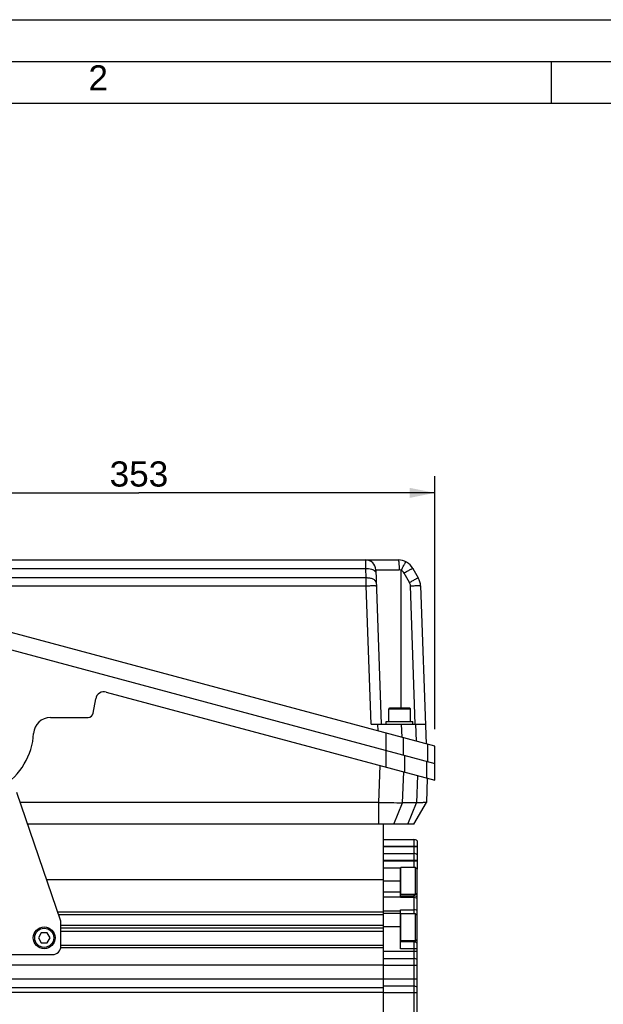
# Model space of a CAD drawing. Header units: millimetres. Extents: x 0 to 868, y 0 to 297.
# Tile 26 of 52: x 154 to 224, y 180 to 297. Entities that reach past the tile are written whole.
import ezdxf

# ---------------------------------------------------------------- set-up
doc = ezdxf.new("R2010")
doc.units = ezdxf.units.MM
doc.header["$LTSCALE"] = 23.1
doc.layers.get('0').update_dxf_attribs({"linetype": 'CONTINUOUS'})
doc.layers.add('COMPONENTS', color=7, linetype='CONTINUOUS')
doc.layers.add('DIMENSION', color=7, linetype='CONTINUOUS')
doc.styles.get("Standard").update_dxf_attribs({"font": 'arial.ttf'})
doc.styles.add('TEXTSTYLE_2', font='arial.ttf')
doc.dimstyles.new('DIMSTYLE_11', dxfattribs={"dimtxt": 3, "dimasz": 3, "dimexe": 0.18, "dimexo": 0.0625, "dimgap": 0.09, "dimtad": 1, "dimdec": 3, "dimlfac": 5, "dimdsep": 46, "dimtxsty": 'Standard', "dimblk": '_FILLED', "dimblk1": '_FILLED', "dimblk2": '_FILLED', "dimcen": 0.09, "dimadec": 0, "dimazin": 0, "dimtp": 0.5, "dimtm": 0.5, "dimtfac": 1, "dimtdec": 3, "dimtofl": 0, "dimtmove": 0, "dimatfit": 3, "dimldrblk": '_FILLED', "dimfxl": 1, "dimtolj": 1, "dimarcsym": 0})

# ---------------------------------------------------------------- blocks, each defined once
blk = doc.blocks.new('_FILLED')
at = {"color": 0, "linetype": 'ByBlock'}
blk.add_solid([(0, 0), (-1, 0.2), (-1, -0.2)], dxfattribs=at)
blk = doc.blocks.new('*D24')
at = {"layer": 'DIMENSION', "color": 2, "linetype": 'Continuous', "transparency": 16777216}
for p, q in [((132.98, 231.31), (132.98, 242.58)), ((203.58, 212.39), (203.58, 242.58)), ((132.98, 240.58), (168.28, 240.58)), ((203.58, 240.58), (168.28, 240.58))]:
    blk.add_line(p, q, dxfattribs=at)
at = {"layer": 'DIMENSION', "color": 2, "linetype": 'Continuous', "transparency": 16777216, "xscale": 3, "yscale": 3, "zscale": 3, "rotation": 180}
blk.add_blockref('_FILLED', (132.98, 240.58), dxfattribs=at)
at = {"layer": 'DIMENSION', "color": 2, "linetype": 'Continuous', "transparency": 16777216, "xscale": 3, "yscale": 3, "zscale": 3}
blk.add_blockref('_FILLED', (203.58, 240.58), dxfattribs=at)
at = {"layer": 'DIMENSION', "color": 2, "linetype": 'Continuous', "transparency": 16777216, "insert": (168.28, 244.33), "char_height": 3, "width": 6.9926, "attachment_point": 2, "line_spacing_factor": 0.9}
blk.add_mtext('353', dxfattribs=at)

msp = doc.modelspace()

# ---------------------------------------------------------------- linework, layer by layer
at = {"color": 2, "linetype": 'Continuous'}
for p, q in [((0, 297), (420, 297)), ((20, 292), (415, 292)), ((217.5, 287), (217.5, 292))]:
    msp.add_line(p, q, dxfattribs=at)
at = {"color": 7, "linetype": 'Continuous'}
for p, q in [((410, 287), (25, 287)), ((201.27863, 195.89489), (199.54563, 195.89489)), ((201.27863, 195.89489), (201.47863, 195.69489)), ((201.27863, 192.69489), (201.27863, 195.89489)), ((201.47863, 192.89489), (201.47863, 195.69489)), ((201.27863, 192.69489), (199.54563, 192.69489)), ((201.27863, 192.69489), (201.47863, 192.89489)), ((201.27863, 190.37489), (199.54563, 190.37489)), ((201.27863, 190.37489), (201.47863, 190.17489)), ((201.27863, 187.17489), (201.27863, 190.37489)), ((201.47863, 187.37489), (201.47863, 190.17489)), ((201.27863, 187.17489), (199.54563, 187.17489)), ((201.27863, 187.17489), (201.47863, 187.37489))]:
    msp.add_line(p, q, dxfattribs=at)
at = {"color": 9, "linetype": 'Continuous'}
for p, q in [((199.54563, 192.69489), (199.54563, 195.89489)), ((199.54563, 187.17489), (199.54563, 190.37489))]:
    msp.add_line(p, q, dxfattribs=at)
at = {"color": 7, "linetype": 'Continuous'}
for centre, start, end in [((199.54563, 195.82789), 90, 180), ((199.54563, 192.76189), 180, 270), ((199.54563, 190.30789), 90, 180), ((199.54563, 187.24189), 180, 270)]:
    msp.add_arc(centre, 0.067, start, end, dxfattribs=at)
at = {"layer": 'COMPONENTS', "color": 7, "linetype": 'Continuous'}
for p, q in [((136.32552, 232.57828), (199.21612, 232.57828)), ((196.53463, 231.42016), (197.17863, 212.97828)), ((200.94817, 231.57828), (201.61162, 230.42915)), ((203.57863, 210.389), (132.97863, 229.30621)), ((201.87835, 229.49895), (202.53593, 210.66839)), ((132.97863, 227.23566), (203.57863, 208.31845)), ((162.814, 214.2915), (163.12116, 216.03349)), ((164.36478, 216.82576), (203.57863, 206.31845)), ((200.59863, 214.89828), (198.15863, 214.89828)), ((157.71193, 213.79569), (162.22311, 213.79569)), ((198.07863, 213.29828), (198.07863, 214.81828)), ((200.67863, 213.29828), (200.67863, 214.81828)), ((195.97936, 212.97828), (202.45526, 212.97828)), ((197.77863, 213.29828), (200.97863, 213.29828)), ((197.77863, 212.97828), (197.77863, 213.29828)), ((200.97863, 212.97828), (200.97863, 213.29828)), ((203.57863, 206.31845), (203.57863, 210.389)), ((202.67755, 206.54364), (202.5767, 203.65587)), ((158.97863, 189.52489), (153.71064, 204.84997)), ((196.91783, 203.65587), (154.12111, 203.65587)), ((196.91783, 201.07489), (196.91783, 203.65587)), ((201.40539, 203.63436), (199.74408, 203.63436)), ((201.08657, 201.07489), (202.5767, 203.65587)), ((201.08668, 201.07489), (202.57656, 203.65512)), ((202.5767, 203.65587), (202.57657, 203.65549)), ((201.08657, 201.07489), (155.00832, 201.07489)), ((197.47863, 186.63552), (197.47863, 201.07489)), ((197.47863, 199.23489), (201.07863, 199.23489)), ((201.47863, 199.0821), (201.47863, 195.69489)), ((197.47863, 197.57489), (201.07863, 197.57489)), ((197.47863, 195.87489), (199.49801, 195.87489)), ((199.47863, 192.31229), (199.47863, 195.87489)), ((197.47863, 194.4255), (157.29405, 194.4255)), ((201.47863, 190.17489), (201.47863, 192.89489)), ((199.47863, 192.52489), (201.07863, 192.52489)), ((197.47863, 190.56521), (158.62102, 190.56521)), ((197.47863, 190.27489), (158.72082, 190.27489)), ((197.47863, 190.47489), (199.47863, 190.47489)), ((199.47863, 186.22489), (199.47863, 190.86147)), ((158.97863, 186.52489), (158.97863, 189.52489)), ((158.97863, 189.02489), (197.47863, 189.02489)), ((156.63222, 188.12489), (156.28581, 187.52489)), ((157.32504, 188.12489), (156.63222, 188.12489)), ((157.67145, 187.52489), (157.32504, 188.12489)), ((158.97863, 188.72489), (197.47863, 188.72489)), ((197.47863, 188.2817), (158.97863, 188.2817)), ((156.28581, 187.52489), (156.63222, 186.92489)), ((156.63222, 186.92489), (157.32504, 186.92489)), ((157.32504, 186.92489), (157.67145, 187.52489)), ((201.07863, 187.02489), (199.47863, 187.02489)), ((201.47863, 158.77485), (201.47863, 187.37489)), ((142.97863, 185.52489), (157.97863, 185.52489)), ((197.47863, 186.32489), (158.95782, 186.32489)), ((197.47863, 186.62489), (158.97863, 186.62489)), ((197.47863, 145.07489), (197.47863, 186.62489)), ((197.47863, 185.07489), (201.07863, 185.07489)), ((197.47863, 184.27489), (112.67863, 184.27489)), ((197.47863, 182.57489), (112.67863, 182.57489)), ((197.47863, 181.57489), (112.67863, 181.57489)), ((197.47863, 181.00565), (112.67863, 181.00565)), ((201.07863, 181.77489), (197.47863, 181.77489))]:
    msp.add_line(p, q, dxfattribs=at)
at = {"layer": 'COMPONENTS', "color": 9, "linetype": 'Continuous'}
for p, q in [((195.34933, 231.57828), (195.33536, 232.57828)), ((140.0196, 231.57828), (195.34933, 231.57828)), ((195.38946, 230.42915), (195.34933, 231.57828)), ((196.53463, 231.42016), (199.31857, 231.42016)), ((199.57863, 214.89828), (199.57863, 231.33331)), ((195.38946, 230.42915), (139.97947, 230.42915)), ((195.40245, 229.49895), (195.38946, 230.42915)), ((200.57239, 229.87103), (199.90894, 231.02016)), ((139.96437, 229.49895), (195.40245, 229.49895)), ((195.97936, 212.97828), (195.40245, 229.49895)), ((201.25599, 212.97828), (200.67908, 229.49895)), ((198.07863, 214.81828), (200.67863, 214.81828)), ((196.82216, 212.19939), (196.79497, 212.97828)), ((199.67762, 211.43427), (199.62367, 212.97828)), ((201.2864, 212.97828), (201.35607, 210.98453)), ((197.73599, 211.95453), (197.73599, 209.88398)), ((199.85731, 209.31557), (199.85731, 211.38612)), ((202.69995, 210.62444), (202.69995, 208.55389)), ((197.75856, 207.87793), (197.75856, 209.87793)), ((200.0213, 207.27163), (200.0213, 209.27163)), ((196.91783, 203.65587), (197.0717, 208.06197)), ((202.64138, 206.56958), (202.64138, 208.56958)), ((199.74408, 203.63436), (199.87249, 207.3115)), ((201.5184, 206.87048), (201.40539, 203.63436)), ((198.69104, 201.07489), (199.74408, 203.63436)), ((200.35235, 201.07489), (201.40539, 203.63436)), ((197.47863, 198.43489), (201.47863, 198.43489)), ((201.07863, 199.23489), (201.07863, 195.89489)), ((201.47863, 198.37489), (197.47863, 198.37489)), ((197.47863, 196.77489), (201.47863, 196.77489)), ((201.47863, 196.67489), (197.47863, 196.67489)), ((199.47863, 194.27489), (197.47863, 194.27489)), ((197.47863, 193.01881), (199.47863, 193.01881)), ((201.07863, 192.69489), (201.07863, 190.37489)), ((197.47863, 192.42788), (199.47863, 192.42788)), ((201.07863, 192.31229), (199.47863, 192.31229)), ((197.47863, 190.73563), (199.47863, 190.73563)), ((199.47863, 190.86147), (201.07863, 190.86147)), ((201.47863, 190.31837), (201.33516, 190.31837)), ((197.47863, 188.87489), (199.47863, 188.87489)), ((201.07863, 187.17489), (201.07863, 158.97489)), ((201.47863, 185.87489), (197.47863, 185.87489)), ((201.47863, 186.22489), (199.47863, 186.22489)), ((197.47863, 184.27489), (201.47863, 184.27489)), ((201.47863, 182.57489), (197.47863, 182.57489)), ((201.47863, 180.97489), (197.47863, 180.97489))]:
    msp.add_line(p, q, dxfattribs=at)
at = {"layer": 'COMPONENTS', "color": 7, "linetype": 'Continuous'}
for radius in [1.3, 1.14]:
    msp.add_circle((156.97863, 187.52489), radius, dxfattribs=at)
for centre, radius, start, end in [((195.33536, 231.37828), 1.2, 2, 90), ((199.21612, 230.57828), 2, 30, 90), ((199.87957, 229.42915), 2, 2, 30), ((164.10596, 215.85984), 1, 75, 170), ((198.15863, 214.81828), 0.08, 90, 180), ((200.59863, 214.81828), 0.08, 0, 90), ((157.71193, 211.79569), 2, 89.9999527, 176.900204), ((162.22311, 214.39569), 0.6, 270, 350), ((199.93321, 414.16059), 210.52631, 269.179321, 269.9485665), ((201.07863, 198.63489), 0.6, 48.1896851, 90), ((201.07863, 196.97489), 0.6, 48.1896851, 90), ((201.07863, 195.27489), 0.6, 48.1896851, 60.035941), ((201.07863, 191.92489), 0.6, 48.1896851, 90), ((201.07863, 186.42489), 0.6, 48.1896851, 90), ((157.97863, 186.52489), 1, 270, 360), ((201.07863, 184.47489), 0.6, 48.1896851, 90), ((201.07863, 181.17489), 0.6, 48.1896851, 90)]:
    msp.add_arc(centre, radius, start, end, dxfattribs=at)
msp.add_ellipse((147.72657, 212.33696), major_axis=(0, 8.00488), ratio=0.999390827, start_param=3.694459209, end_param=4.658255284, dxfattribs=at)
at = {"layer": 'COMPONENTS', "color": 9, "linetype": 'Continuous'}
for points, knots in [([(199.21612, 232.57828), (199.22498, 232.57828), (199.24284, 232.54423), (199.25637, 232.48558), (199.2746, 232.376), (199.29585, 232.16221), (199.31333, 231.83717), (199.31815, 231.56354), (199.31857, 231.42016)], [0, 0, 0, 0, 0.022695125, 0.07766861, 0.169997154, 0.298170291, 0.632791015, 1, 1, 1, 1]), ([(195.34933, 231.57828), (195.57672, 231.58424), (195.97958, 231.54331), (196.37637, 231.35251), (196.48051, 231.20744)], [0, 0, 0, 0, 0.560208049, 1, 1, 1, 1]), ([(199.57863, 231.3333), (199.55884, 231.34733), (199.4802, 231.39555), (199.38652, 231.42015), (199.31857, 231.42015)], [0, 0, 0, 0, 0.263078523, 1, 1, 1, 1]), ([(199.57863, 231.33331), (199.64385, 231.46145), (199.74104, 231.65103), (199.86759, 231.89513), (199.95174, 232.05489), (200.02085, 232.18639), (200.06808, 232.26944), (200.09535, 232.3224), (200.1101, 232.33932), (200.11657, 232.36412), (200.12241, 232.36115)], [0, 0, 0, 0, 0.370828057, 0.549649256, 0.708682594, 0.837641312, 0.929799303, 0.961239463, 0.98310082, 1, 1, 1, 1]), ([(199.90894, 231.02016), (200.03482, 231.09275), (200.22236, 231.1997), (200.46522, 231.33458), (200.62758, 231.42387), (200.75762, 231.49083), (200.85984, 231.54736), (200.90877, 231.56168), (200.94471, 231.58426), (200.94817, 231.57828)], [0, 0, 0, 0, 0.36916716, 0.547906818, 0.707153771, 0.836428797, 0.928880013, 0.982458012, 1, 1, 1, 1]), ([(196.58873, 229.87103), (196.58601, 229.94888), (196.496, 230.1322), (196.20818, 230.30823), (195.82358, 230.41511), (195.53549, 230.43297), (195.38946, 230.42915)], [0, 0, 0, 0, 0.164197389, 0.396271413, 0.692072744, 1, 1, 1, 1]), ([(196.48051, 231.20744), (196.49128, 231.19243), (196.52703, 231.1358), (196.5469, 231.06863), (196.5486, 231.02016)], [0, 0, 0, 0, 0.275879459, 1, 1, 1, 1]), ([(201.61162, 230.42915), (201.60816, 230.43513), (201.57222, 230.41255), (201.52329, 230.39823), (201.42107, 230.3417), (201.29103, 230.27474), (201.12867, 230.18545), (200.88581, 230.05057), (200.69827, 229.94362), (200.57239, 229.87103)], [0, 0, 0, 0, 0.017542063, 0.071120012, 0.163571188, 0.292846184, 0.452093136, 0.630832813, 1, 1, 1, 1]), ([(195.40245, 229.49895), (195.54947, 229.50408), (195.76827, 229.51045), (196.05027, 229.51511), (196.23898, 229.51705), (196.38832, 229.51466), (196.50715, 229.51503), (196.55875, 229.50494), (196.60147, 229.50608), (196.60172, 229.49895)], [0, 0, 0, 0, 0.367485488, 0.546265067, 0.705876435, 0.83559094, 0.928383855, 0.982175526, 1, 1, 1, 1]), ([(200.67908, 229.49895), (200.8261, 229.50408), (201.0449, 229.51045), (201.3269, 229.51511), (201.51561, 229.51705), (201.66495, 229.51466), (201.78378, 229.51503), (201.83538, 229.50494), (201.8781, 229.50608), (201.87835, 229.49895)], [0, 0, 0, 0, 0.367485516, 0.546265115, 0.705876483, 0.835590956, 0.92838383, 0.98217545, 1, 1, 1, 1]), ([(201.47863, 192.6113), (201.45973, 192.64258), (201.4249, 192.69867), (201.39753, 192.763), (201.39705, 192.79337)], [0, 0, 0, 0, 0.546115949, 1, 1, 1, 1]), ([(201.47863, 192.20011), (201.45078, 192.2184), (201.3276, 192.28496), (201.1849, 192.31229), (201.07863, 192.31229)], [0, 0, 0, 0, 0.238711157, 1, 1, 1, 1]), ([(201.47863, 190.75774), (201.45063, 190.77475), (201.32611, 190.83679), (201.18458, 190.86147), (201.07863, 190.86147)], [0, 0, 0, 0, 0.236187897, 1, 1, 1, 1])]:
    msp.add_open_spline(points, degree=3, knots=knots, dxfattribs=at)
for points in [[(199.90895, 231.02017), (199.83309, 231.15156), (199.71389, 231.26457), (199.57864, 231.33332)], [(200.67909, 229.49895), (200.67458, 229.6279), (200.63691, 229.75929), (200.57239, 229.87103)], [(201.39705, 192.79337), (201.39694, 192.80074), (201.3976, 192.80819), (201.39915, 192.8154)]]:
    msp.add_open_spline(points, degree=3, dxfattribs=at)
at = {"layer": 'COMPONENTS', "color": 7, "linetype": 'Continuous'}
msp.add_open_spline([(202.57677, 203.65547), (202.57301, 203.64897), (202.53817, 203.65343), (202.48535, 203.64299), (202.38541, 203.64345), (202.25487, 203.63898), (202.08749, 203.63734), (201.80093, 203.6347), (201.56975, 203.63435), (201.40553, 203.63436)], degree=3, knots=[0, 0, 0, 0, 0.019228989, 0.070301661, 0.152712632, 0.265757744, 0.408570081, 0.579659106, 1, 1, 1, 1], dxfattribs=at)

# ---------------------------------------------------------------- texts
at = {"color": 2, "linetype": 'Continuous', "insert": (162.25598, 291.56194), "char_height": 3, "width": 2.330855, "attachment_point": 1, "line_spacing_factor": 0.9, "style": 'TEXTSTYLE_2'}
msp.add_mtext('2', dxfattribs=at)

# ---------------------------------------------------------------- dimensions: what is measured, and where the dimension line sits
at = {"layer": 'DIMENSION', "color": 2, "linetype": 'Continuous'}
dim = msp.add_linear_dim(base=(132.97863, 240.57828), p1=(203.57863, 212.389), p2=(132.97863, 231.30621), angle=180, dimstyle='DIMSTYLE_11', dxfattribs=at)
dim.commit()
dim.dimension.update_dxf_attribs({"geometry": '*D24', "text_midpoint": (164.78235, 242.82828), "dimtype": 160})

doc.saveas('drawing.dxf')
